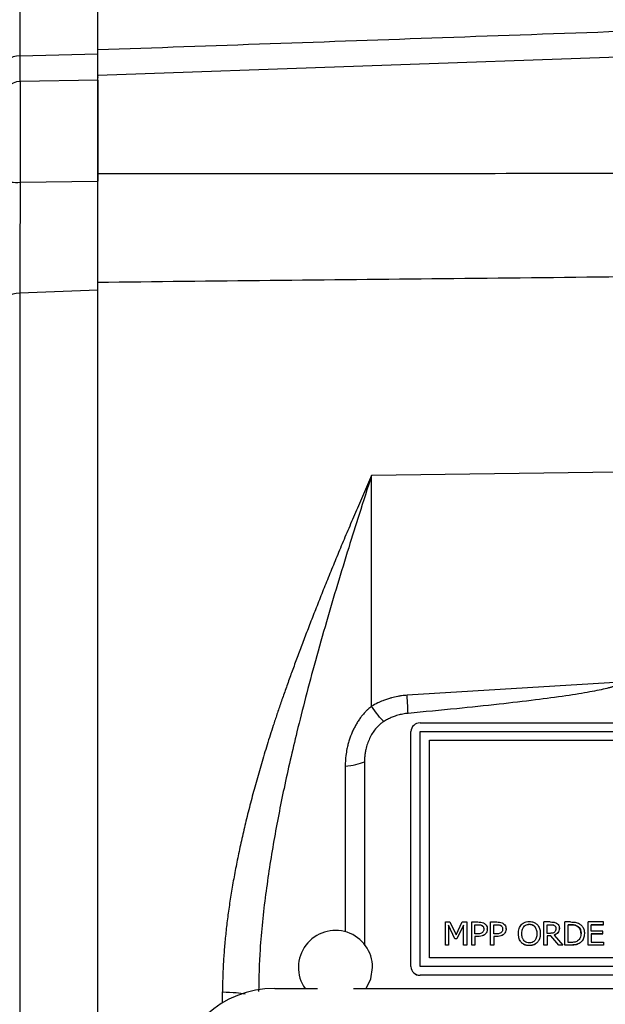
# Model space of a CAD drawing. Header units: inches. Extents: x 0.6 to 16.3, y 0.2 to 11.5.
# Tile 8 of 35: x 3 to 4.2, y 6.9 to 9. Entities that reach past the tile are written whole.
import ezdxf

# ---------------------------------------------------------------- set-up
doc = ezdxf.new("R2010")
doc.units = ezdxf.units.IN
doc.header["$MEASUREMENT"] = 0
doc.styles.add('SLDTEXTSTYLE0', font='TXT', dxfattribs={"width": 0.75})
doc.dimstyles.new('SLDDIMSTYLE0', dxfattribs={"dimtxt": 0.137795, "dimasz": 0.14, "dimexe": 0, "dimexo": 0.0625, "dimgap": 0.034449, "dimtad": 0, "dimdec": 1, "dimlfac": 1.5, "dimrnd": 1e-09, "dimzin": 12, "dimdsep": 46, "dimtxsty": 'SLDTEXTSTYLE0', "dimblk1": 'CLOSED', "dimblk2": 'CLOSED', "dimsah": 1, "dimcen": 0.09, "dimadec": 0, "dimazin": 3, "dimtfac": 1, "dimtdec": 1, "dimtofl": 0, "dimtmove": 0, "dimatfit": 3, "dimldrblk": 'CLOSED', "dimfxl": 0, "dimfrac": 2, "dimtolj": 1, "dimtzin": 12, "dimarcsym": 0})

# ---------------------------------------------------------------- blocks, each defined once
blk = doc.blocks.new('_Closed')
at = {"color": 0, "linetype": 'ByBlock', "lineweight": -2}
for p, q in [((-1, 0.166667), (0, 0)), ((-1, 0.166667), (-1, -0.166667)), ((0, 0), (-1, -0.166667)), ((0, 0), (-1, 0))]:
    blk.add_line(p, q, dxfattribs=at)
blk = doc.blocks.new('_D_3')
at = {"color": 7, "linetype": 'Continuous', "lineweight": 0}
for p, q in [((2.8692, 10.4511), (2.8272, 10.4511)), ((2.8272, 10.4511), (2.8272, 10.2324)), ((3.1747, 10.4511), (3.2166, 10.4511)), ((3.2166, 10.4511), (3.2166, 10.2324)), ((1.1854, 7.6653), (1.1854, 10.292)), ((4.6407, 10.1125), (4.6407, 10.292)), ((1.1854, 10.2527), (2.7064, 10.2527)), ((4.6407, 10.2527), (3.3375, 10.2527)), ((2.8272, 10.2324), (2.8692, 10.2324)), ((3.2166, 10.2324), (3.1747, 10.2324))]:
    blk.add_line(p, q, dxfattribs=at)
at = {"color": 7, "linetype": 'Continuous', "lineweight": 18, "xscale": 0.14, "yscale": 0.14}
for p, rotation in [((1.1854, 10.2527), 180.0000000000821), ((4.6407, 10.2527), 8.210919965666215e-11)]:
    blk.add_blockref('_Closed', p, dxfattribs=dict(at, rotation=rotation))
at = {"color": 7, "linetype": 'Continuous', "lineweight": 18, "char_height": 0.1378, "attachment_point": 1, "style": 'SLDTEXTSTYLE0'}
for s, insert in [('132', (2.8692, 10.41)), ('5.2', (2.8947, 10.2038))]:
    blk.add_mtext(s, dxfattribs=dict(at, insert=insert))

msp = doc.modelspace()

# ---------------------------------------------------------------- linework, layer by layer
at = {"color": 8, "linetype": 'Continuous', "lineweight": 25}
for p, q in [((2.9626, 9.3258), (2.9626, 8.9632)), ((2.9637, 8.9079), (2.9637, 8.6907)), ((3.6648, 7.4294), (3.6648, 7.0721)), ((3.4002, 6.9186), (3.4002, 6.942))]:
    msp.add_line(p, q, dxfattribs=at)
at = {"color": 7, "linetype": 'Continuous', "lineweight": 25}
for p, q in [((3.131, 8.9675), (3.131, 9.3329)), ((4.6407, 8.9737), (3.131, 8.921)), ((2.9626, 8.9632), (3.131, 8.9675)), ((3.131, 8.9108), (2.9637, 8.9079)), ((3.131, 8.9108), (3.131, 8.693)), ((2.9637, 8.6907), (3.131, 8.693)), ((3.131, 8.4573), (2.9626, 8.4506)), ((2.9626, 8.4506), (2.9626, 6.1871)), ((3.131, 6.1803), (3.131, 8.4573)), ((4.2523, 8.0642), (3.7219, 8.0575)), ((3.7219, 7.559), (3.7219, 8.0575)), ((4.2589, 7.6109), (3.7985, 7.5826)), ((3.8265, 7.5229), (5.4532, 7.5229)), ((3.8065, 6.997), (3.8065, 7.5042)), ((3.8265, 6.9972), (3.8265, 7.5044)), ((3.8265, 7.5044), (5.4532, 7.5044)), ((3.8465, 7.4858), (5.4332, 7.4858)), ((3.8465, 7.0159), (3.8465, 7.4858)), ((3.8465, 7.4855), (5.4332, 7.4855)), ((3.7065, 7.4392), (3.7065, 7.0423)), ((3.8813, 7.0433), (3.8813, 7.0931)), ((3.8813, 7.0931), (3.891, 7.0931)), ((3.9017, 7.057), (3.8879, 7.0862)), ((3.8879, 7.0862), (3.8879, 7.0433)), ((3.9017, 7.0568), (3.8879, 7.0859)), ((3.891, 7.0931), (3.9043, 7.0654)), ((3.9043, 7.0654), (3.9172, 7.0931)), ((3.9199, 7.0862), (3.906, 7.057)), ((3.9199, 7.0859), (3.906, 7.0568)), ((3.9172, 7.0931), (3.927, 7.0931)), ((3.9199, 7.0433), (3.9199, 7.0862)), ((3.927, 7.0931), (3.927, 7.0433)), ((3.9378, 7.0433), (3.9378, 7.0931)), ((3.9378, 7.0931), (3.9512, 7.0931)), ((3.9449, 7.0873), (3.9508, 7.0873)), ((3.9449, 7.0675), (3.9449, 7.0873)), ((3.9449, 7.0871), (3.9508, 7.0871)), ((3.9508, 7.0873), (3.9508, 7.0871)), ((3.9603, 7.0854), (3.9603, 7.0852)), ((3.9783, 7.0433), (3.9783, 7.0931)), ((3.9783, 7.0931), (3.9917, 7.0931)), ((3.9854, 7.0873), (3.9912, 7.0873)), ((3.9854, 7.0675), (3.9854, 7.0873)), ((3.9854, 7.0871), (3.9912, 7.0871)), ((3.9912, 7.0873), (3.9912, 7.0871)), ((4.0007, 7.0854), (4.0007, 7.0852)), ((4.0504, 7.0832), (4.0504, 7.083)), ((4.0622, 7.0884), (4.0622, 7.0882)), ((4.074, 7.0832), (4.074, 7.083)), ((4.0935, 7.0433), (4.0935, 7.0931)), ((4.1073, 7.0931), (4.0935, 7.0931)), ((4.1006, 7.0873), (4.1077, 7.0873)), ((4.1006, 7.0686), (4.1006, 7.0873)), ((4.1006, 7.0871), (4.1077, 7.0871)), ((4.1077, 7.0873), (4.1077, 7.0871)), ((4.1161, 7.0856), (4.1161, 7.0854)), ((4.1512, 7.0931), (4.139, 7.0931)), ((4.139, 7.0433), (4.139, 7.0931)), ((4.1461, 7.0873), (4.1515, 7.0873)), ((4.1461, 7.049), (4.1461, 7.0873)), ((4.1515, 7.0871), (4.1461, 7.0871)), ((4.1515, 7.0873), (4.1515, 7.0871)), ((4.1656, 7.0844), (4.1656, 7.0841)), ((4.1888, 7.0433), (4.1888, 7.0931)), ((4.2222, 7.0931), (4.1888, 7.0931)), ((4.1959, 7.0735), (4.1959, 7.0872)), ((4.1959, 7.0872), (4.2222, 7.0872)), ((4.2222, 7.0869), (4.1959, 7.0869)), ((4.2222, 7.0872), (4.2222, 7.0931)), ((4.2222, 7.0869), (4.2222, 7.0872)), ((3.9497, 7.0675), (3.9449, 7.0675)), ((3.9509, 7.0618), (3.9449, 7.0618)), ((3.9449, 7.0618), (3.9449, 7.0433)), ((3.9509, 7.0616), (3.9449, 7.0616)), ((3.9509, 7.0616), (3.9509, 7.0618)), ((3.9641, 7.0776), (3.9641, 7.0779)), ((3.9669, 7.0668), (3.9669, 7.067)), ((3.9715, 7.0778), (3.9715, 7.0781)), ((3.9902, 7.0675), (3.9854, 7.0675)), ((3.9914, 7.0618), (3.9854, 7.0618)), ((3.9854, 7.0618), (3.9854, 7.0433)), ((3.9914, 7.0616), (3.9854, 7.0616)), ((3.9914, 7.0616), (3.9914, 7.0618)), ((4.0046, 7.0776), (4.0046, 7.0779)), ((4.0073, 7.0668), (4.0073, 7.067)), ((4.012, 7.0778), (4.012, 7.0781)), ((4.0386, 7.0679), (4.0386, 7.0682)), ((4.046, 7.0682), (4.046, 7.0679)), ((4.0784, 7.0679), (4.0784, 7.0682)), ((4.0858, 7.0679), (4.0858, 7.0682)), ((4.1068, 7.0686), (4.1006, 7.0686)), ((4.1087, 7.0631), (4.1006, 7.0631)), ((4.1006, 7.0631), (4.1006, 7.0433)), ((4.1087, 7.0629), (4.1006, 7.0629)), ((4.1256, 7.0433), (4.1087, 7.0631)), ((4.1087, 7.0629), (4.1087, 7.0631)), ((4.1256, 7.043), (4.1087, 7.0629)), ((4.1158, 7.065), (4.1348, 7.0433)), ((4.1195, 7.0788), (4.1195, 7.079)), ((4.1269, 7.0793), (4.1269, 7.0796)), ((4.1737, 7.068), (4.1737, 7.0682)), ((4.1811, 7.0679), (4.1811, 7.0681)), ((4.2204, 7.0735), (4.1959, 7.0735)), ((4.1959, 7.0677), (4.2204, 7.0677)), ((4.1959, 7.0677), (4.1959, 7.0492)), ((4.2204, 7.0674), (4.1959, 7.0674)), ((4.2204, 7.0677), (4.2204, 7.0735)), ((4.2204, 7.0674), (4.2204, 7.0677)), ((3.8879, 7.0433), (3.8813, 7.0433)), ((3.8813, 7.043), (3.8813, 7.0433)), ((3.8879, 7.043), (3.8813, 7.043)), ((3.8879, 7.043), (3.8879, 7.0433)), ((3.906, 7.057), (3.9017, 7.057)), ((3.9017, 7.0568), (3.9017, 7.057)), ((3.906, 7.0568), (3.9017, 7.0568)), ((3.906, 7.0568), (3.906, 7.057)), ((3.927, 7.0433), (3.9199, 7.0433)), ((3.9199, 7.043), (3.9199, 7.0433)), ((3.927, 7.043), (3.9199, 7.043)), ((3.927, 7.043), (3.927, 7.0433)), ((3.9449, 7.0433), (3.9378, 7.0433)), ((3.9378, 7.043), (3.9378, 7.0433)), ((3.9449, 7.043), (3.9378, 7.043)), ((3.9449, 7.043), (3.9449, 7.0433)), ((3.9854, 7.0433), (3.9783, 7.0433)), ((3.9783, 7.043), (3.9783, 7.0433)), ((3.9854, 7.043), (3.9783, 7.043)), ((3.9854, 7.043), (3.9854, 7.0433)), ((4.045, 7.0488), (4.045, 7.049)), ((4.0622, 7.042), (4.0622, 7.0422)), ((4.0794, 7.0488), (4.0794, 7.049)), ((4.1006, 7.0433), (4.0935, 7.0433)), ((4.0935, 7.043), (4.0935, 7.0433)), ((4.1006, 7.043), (4.0935, 7.043)), ((4.1006, 7.043), (4.1006, 7.0433)), ((4.1348, 7.0433), (4.1256, 7.0433)), ((4.1256, 7.043), (4.1256, 7.0433)), ((4.1348, 7.043), (4.1256, 7.043)), ((4.1348, 7.043), (4.1348, 7.0433)), ((4.1513, 7.0433), (4.139, 7.0433)), ((4.139, 7.043), (4.139, 7.0433)), ((4.1513, 7.043), (4.139, 7.043)), ((4.1515, 7.049), (4.1461, 7.049)), ((4.1513, 7.043), (4.1513, 7.0433)), ((4.1702, 7.047), (4.1702, 7.0473)), ((4.2222, 7.0433), (4.1888, 7.0433)), ((4.1888, 7.043), (4.1888, 7.0433)), ((4.2222, 7.043), (4.1888, 7.043)), ((4.1959, 7.0492), (4.2222, 7.0492)), ((4.2222, 7.0492), (4.2222, 7.0433)), ((4.2222, 7.043), (4.2222, 7.0433)), ((3.8065, 6.9967), (3.8065, 6.997)), ((5.4532, 6.9972), (3.8265, 6.9972)), ((3.8265, 6.9972), (3.8265, 6.997)), ((5.4532, 6.997), (3.8265, 6.997)), ((5.4332, 7.0159), (3.8465, 7.0159)), ((5.4532, 6.9783), (3.8265, 6.9783)), ((3.8265, 6.9781), (3.8265, 6.9783)), ((5.4532, 6.9781), (3.8265, 6.9781)), ((3.5129, 6.9494), (3.6053, 6.9494)), ((3.6828, 6.9494), (5.5986, 6.9494))]:
    msp.add_line(p, q, dxfattribs=at)
at = {"color": 7, "linetype": 'Continuous', "lineweight": 25, "flags": 128}
for points in [[(2.9626, 8.4506), (2.9551, 8.45), (2.9479, 8.4487), (2.9413, 8.4465), (2.9355, 8.4437), (2.9308, 8.4404), (2.9273, 8.4366), (2.9251, 8.4325), (2.9244, 8.4282)], [(3.7099, 6.9494), (3.7201, 6.9701), (3.724, 6.9949)]]:
    msp.add_lwpolyline(points, dxfattribs=at)
at = {"color": 7, "linetype": 'Continuous', "lineweight": 25}
for centre, radius, start, end in [((2.9607, 8.9267), 0.0365, 87.0106, 174.0197), ((2.9644, 8.8679), 0.04, 91, 180), ((2.9542, 8.757), 0.0669, 243.5196, 278.1149), ((3.8259, 7.5035), 0.0194, 88.1002, 177.965), ((3.644, 6.9949), 0.08, 0, 214.6193), ((3.8259, 6.9976), 0.0194, 182.035, 271.8998), ((3.8259, 6.9974), 0.0194, 182.035, 271.8998)]:
    msp.add_arc(centre, radius, start, end, dxfattribs=at)
msp.add_ellipse((3.5193, 6.751), major_axis=(0.2087, -0.0437), ratio=0.927683, start_param=1.792973, end_param=3.333612, dxfattribs=at)
for points, knots in [([(3.131, 8.9761), (3.131, 8.9803), (3.131, 8.9888), (3.131, 9.0013), (3.131, 9.0136), (3.131, 9.0256), (3.131, 9.0375), (3.131, 9.0491), (3.131, 9.0605), (3.131, 9.0717), (3.131, 9.0827), (3.131, 9.0934), (3.131, 9.104), (3.131, 9.1143), (3.131, 9.1437), (3.131, 9.1882), (3.131, 9.2401), (3.131, 9.2814), (3.131, 9.3043), (3.131, 9.316), (3.131, 9.3215), (3.131, 9.326), (3.131, 9.3295), (3.131, 9.3319), (3.131, 9.3335), (3.131, 9.3337), (3.131, 9.3338)], [0, 0, 0, 0, 0.018479, 0.036946, 0.055402, 0.07385, 0.092291, 0.110729, 0.129166, 0.147604, 0.166045, 0.184492, 0.202947, 0.221412, 0.23989, 0.364043, 0.488208, 0.615358, 0.74252, 0.779346, 0.816127, 0.852882, 0.889628, 0.926384, 0.963168, 1, 1, 1, 1]), ([(4.6407, 9.0291), (4.3855, 9.0202), (3.8823, 9.0026), (3.3791, 8.9848), (3.131, 8.9761)], [0, 0, 0, 0, 0.507076, 1, 1, 1, 1]), ([(3.131, 8.9174), (3.131, 8.9172), (3.131, 8.916), (3.131, 8.9249), (3.131, 8.9436), (3.131, 8.9652), (3.131, 8.9761)], [0, 0, 0, 0, 0.0549697, 0.3699795, 0.6849892, 1, 1, 1, 1]), ([(3.131, 8.921), (3.131, 8.9243), (3.131, 8.933), (3.131, 8.9506), (3.131, 8.9644), (3.131, 8.9675)], [0, 0, 0, 0, 0.328289, 0.848138, 1, 1, 1, 1]), ([(3.131, 8.7083), (3.131, 8.7226), (3.131, 8.7514), (3.131, 8.7938), (3.131, 8.833), (3.131, 8.867), (3.131, 8.8941), (3.131, 8.9122), (3.131, 8.921), (3.131, 8.92), (3.131, 8.9198)], [0, 0, 0, 0, 0.134597, 0.269195, 0.403792, 0.538389, 0.672986, 0.807584, 0.942181, 1, 1, 1, 1]), ([(4.6407, 8.71), (4.5108, 8.7098), (4.2537, 8.7093), (3.8722, 8.7088), (3.4989, 8.7084), (3.2527, 8.7083), (3.131, 8.7083)], [0, 0, 0, 0, 0.258164, 0.510886, 0.758164, 1, 1, 1, 1]), ([(3.131, 8.4748), (3.131, 8.4772), (3.131, 8.482), (3.131, 8.4895), (3.131, 8.497), (3.131, 8.5046), (3.131, 8.5123), (3.131, 8.5202), (3.131, 8.5348), (3.131, 8.5566), (3.131, 8.5861), (3.131, 8.6163), (3.131, 8.6418), (3.131, 8.6623), (3.131, 8.6777), (3.131, 8.693), (3.131, 8.7032), (3.131, 8.7083)], [0, 0, 0, 0, 0.03579, 0.071516, 0.107202, 0.142873, 0.178554, 0.214269, 0.250044, 0.374998, 0.500007, 0.624958, 0.74997, 0.812511, 0.87494, 0.937392, 1, 1, 1, 1]), ([(2.9637, 8.6907), (2.9636, 8.6702), (2.9634, 8.6285), (2.9631, 8.568), (2.9628, 8.5117), (2.9627, 8.474), (2.9626, 8.4544), (2.9626, 8.4506)], [0, 0, 0, 0, 0.245355, 0.499632, 0.720048, 0.946872, 1, 1, 1, 1]), ([(3.131, 8.4573), (3.131, 8.4756), (3.131, 8.5129), (3.131, 8.5734), (3.131, 8.6343), (3.131, 8.6732), (3.131, 8.693)], [0, 0, 0, 0, 0.258273, 0.526677, 0.759678, 1, 1, 1, 1]), ([(3.131, 8.4748), (3.3791, 8.4774), (3.8823, 8.4826), (4.3855, 8.488), (4.6407, 8.4908)], [0, 0, 0, 0, 0.492924, 1, 1, 1, 1]), ([(3.131, 6.1916), (3.131, 6.1977), (3.131, 6.21), (3.131, 6.2287), (3.131, 6.2474), (3.131, 6.2663), (3.131, 6.2853), (3.131, 6.3045), (3.131, 6.3238), (3.131, 6.3432), (3.131, 6.3627), (3.131, 6.3824), (3.131, 6.4021), (3.131, 6.4221), (3.131, 6.4803), (3.131, 6.5789), (3.131, 6.7219), (3.131, 6.8697), (3.131, 7.022), (3.131, 7.1768), (3.131, 7.3332), (3.131, 7.4896), (3.131, 7.6444), (3.131, 7.7967), (3.131, 7.9444), (3.131, 8.0875), (3.131, 8.1919), (3.131, 8.2614), (3.131, 8.2981), (3.131, 8.3343), (3.131, 8.3701), (3.131, 8.4055), (3.131, 8.4404), (3.131, 8.4633), (3.131, 8.4748)], [0, 0, 0, 0, 0.0092403, 0.0184741, 0.0277026, 0.036927, 0.0461485, 0.0553681, 0.0645871, 0.0738065, 0.0830277, 0.0922517, 0.1014796, 0.1107128, 0.1199522, 0.1820328, 0.244119, 0.3076982, 0.3712832, 0.435639, 0.5000008, 0.5643566, 0.6287183, 0.6922975, 0.7558825, 0.8179631, 0.8800493, 0.8972016, 0.9143361, 0.93146, 0.948581, 0.9657063, 0.9828435, 1, 1, 1, 1]), ([(3.7219, 8.0575), (3.7189, 8.0507), (3.7129, 8.0372), (3.7041, 8.017), (3.6955, 7.997), (3.687, 7.9773), (3.6787, 7.9577), (3.6705, 7.9384), (3.6625, 7.9194), (3.6546, 7.9005), (3.6469, 7.882), (3.6394, 7.8636), (3.632, 7.8456), (3.6248, 7.8277), (3.6177, 7.8102), (3.6108, 7.7929), (3.6041, 7.7759), (3.5975, 7.7591), (3.5911, 7.7427), (3.5848, 7.7264), (3.5787, 7.7105), (3.5727, 7.6949), (3.5669, 7.6795), (3.5613, 7.6644), (3.5558, 7.6496), (3.5505, 7.6351), (3.5454, 7.6209), (3.5404, 7.6069), (3.5355, 7.5933), (3.5308, 7.5799), (3.5263, 7.5669), (3.5219, 7.5541), (3.5177, 7.5417), (3.5137, 7.5295), (3.5065, 7.5076), (3.4965, 7.4761), (3.4841, 7.435), (3.4725, 7.3946), (3.4618, 7.3551), (3.452, 7.3162), (3.443, 7.2782), (3.4348, 7.2409), (3.4275, 7.2045), (3.4211, 7.1688), (3.4155, 7.134), (3.4108, 7.1), (3.4069, 7.0668), (3.4039, 7.0344), (3.4018, 7.0028), (3.4004, 6.9721), (3.4003, 6.9519), (3.4002, 6.942)], [0, 0, 0, 0, 0.019827, 0.039363, 0.058607, 0.07756, 0.096222, 0.114593, 0.132673, 0.150463, 0.167962, 0.185171, 0.20209, 0.218719, 0.235058, 0.251107, 0.266867, 0.282337, 0.297519, 0.312411, 0.327014, 0.341329, 0.355355, 0.369092, 0.382542, 0.395703, 0.408577, 0.421163, 0.433461, 0.445472, 0.457196, 0.468634, 0.479785, 0.490649, 0.501227, 0.538318, 0.574575, 0.610004, 0.644615, 0.678417, 0.711418, 0.743629, 0.77506, 0.805723, 0.83563, 0.864794, 0.893229, 0.92095, 0.947974, 0.974317, 1, 1, 1, 1]), ([(4.2589, 7.6109), (4.2589, 7.6106), (4.2588, 7.6101), (4.2584, 7.6093), (4.2578, 7.6085), (4.257, 7.6077), (4.256, 7.6069), (4.2547, 7.6061), (4.2532, 7.6053), (4.2515, 7.6045), (4.2496, 7.6036), (4.2474, 7.6028), (4.245, 7.6019), (4.2424, 7.6011), (4.2395, 7.6002), (4.2364, 7.5993), (4.2331, 7.5984), (4.2254, 7.5964), (4.2119, 7.5934), (4.1916, 7.5895), (4.1677, 7.5854), (4.1287, 7.5795), (4.0715, 7.5719), (3.9929, 7.5627), (3.9011, 7.5531), (3.8354, 7.5469), (3.8004, 7.5436)], [0, 0, 0, 0, 0.001753, 0.003661, 0.005827, 0.00832, 0.011186, 0.014454, 0.018147, 0.022276, 0.026854, 0.031886, 0.037379, 0.043337, 0.049764, 0.056661, 0.064031, 0.071875, 0.108516, 0.15287, 0.204977, 0.264856, 0.40639, 0.576068, 0.773929, 1, 1, 1, 1]), ([(3.7985, 7.5826), (3.7967, 7.5824), (3.7927, 7.5822), (3.786, 7.5814), (3.7765, 7.5799), (3.7672, 7.5778), (3.7591, 7.5755), (3.7527, 7.5734), (3.7448, 7.5705), (3.734, 7.5658), (3.7262, 7.5615), (3.7219, 7.559)], [0, 0, 0, 0, 0.065823, 0.148518, 0.249039, 0.418916, 0.500047, 0.56293, 0.66709, 0.81291, 1, 1, 1, 1]), ([(3.7219, 7.559), (3.7205, 7.5579), (3.7177, 7.5556), (3.7135, 7.5519), (3.7084, 7.5468), (3.7032, 7.541), (3.6978, 7.5341), (3.6929, 7.5271), (3.6882, 7.5194), (3.6839, 7.5114), (3.6786, 7.5002), (3.6743, 7.4884), (3.6708, 7.4764), (3.6683, 7.4654), (3.6656, 7.4497), (3.6651, 7.4371), (3.6648, 7.4294)], [0, 0, 0, 0, 0.035713, 0.073043, 0.113112, 0.179799, 0.230692, 0.290891, 0.351943, 0.413833, 0.47654, 0.604261, 0.66922, 0.734693, 0.838329, 1, 1, 1, 1]), ([(3.8004, 7.5436), (3.7985, 7.5434), (3.7948, 7.543), (3.7893, 7.5421), (3.7838, 7.5409), (3.7783, 7.5395), (3.7718, 7.5375), (3.7643, 7.5346), (3.7559, 7.5306), (3.7506, 7.5275), (3.748, 7.5259)], [0, 0, 0, 0, 0.100333, 0.200258, 0.300021, 0.399868, 0.500044, 0.666793, 0.833062, 1, 1, 1, 1]), ([(3.748, 7.5259), (3.7469, 7.5252), (3.7447, 7.5238), (3.7416, 7.5214), (3.7386, 7.5188), (3.7357, 7.516), (3.7329, 7.5131), (3.7285, 7.508), (3.723, 7.5003), (3.7173, 7.4896), (3.7126, 7.4779), (3.7095, 7.4669), (3.7077, 7.4569), (3.7067, 7.448), (3.7066, 7.4421), (3.7065, 7.4392)], [0, 0, 0, 0, 0.037446, 0.07543, 0.114078, 0.153508, 0.193832, 0.235154, 0.351752, 0.47384, 0.600533, 0.73025, 0.819849, 0.909627, 1, 1, 1, 1]), ([(3.6648, 7.4294), (3.673, 7.4302), (3.6808, 7.4314), (3.6949, 7.4347), (3.7013, 7.4368), (3.7065, 7.4392)], [0, 0, 0, 0, 0.5, 0.5, 1, 1, 1, 1]), ([(3.9508, 7.0873), (3.9524, 7.0873), (3.9548, 7.0873), (3.958, 7.0866), (3.9595, 7.0858), (3.9603, 7.0854)], [0, 0, 0, 0, 0.4835656, 0.7361587, 1, 1, 1, 1]), ([(3.9508, 7.0871), (3.9524, 7.0871), (3.9548, 7.087), (3.958, 7.0864), (3.9595, 7.0856), (3.9603, 7.0852)], [0, 0, 0, 0, 0.4835656, 0.7361587, 1, 1, 1, 1]), ([(3.9512, 7.0931), (3.9532, 7.093), (3.9573, 7.0929), (3.9621, 7.0918), (3.9645, 7.0904), (3.9652, 7.09)], [0, 0, 0, 0, 0.418669, 0.840635, 1, 1, 1, 1]), ([(3.9603, 7.0854), (3.961, 7.0849), (3.9625, 7.0838), (3.9639, 7.0811), (3.964, 7.0791), (3.9641, 7.0779)], [0, 0, 0, 0, 0.294213, 0.588988, 1, 1, 1, 1]), ([(3.9603, 7.0852), (3.961, 7.0847), (3.9625, 7.0836), (3.9639, 7.0809), (3.964, 7.0788), (3.9641, 7.0776)], [0, 0, 0, 0, 0.294213, 0.588988, 1, 1, 1, 1]), ([(3.9652, 7.09), (3.9664, 7.089), (3.969, 7.087), (3.9712, 7.0827), (3.9714, 7.0796), (3.9715, 7.0781)], [0, 0, 0, 0, 0.332227, 0.665173, 1, 1, 1, 1]), ([(3.9912, 7.0873), (3.9928, 7.0873), (3.9952, 7.0873), (3.9985, 7.0866), (4, 7.0858), (4.0007, 7.0854)], [0, 0, 0, 0, 0.4835656, 0.7361587, 1, 1, 1, 1]), ([(3.9912, 7.0871), (3.9928, 7.0871), (3.9952, 7.087), (3.9985, 7.0864), (4, 7.0856), (4.0007, 7.0852)], [0, 0, 0, 0, 0.4835656, 0.7361587, 1, 1, 1, 1]), ([(3.9917, 7.0931), (3.9937, 7.093), (3.9978, 7.0929), (4.0026, 7.0918), (4.005, 7.0904), (4.0056, 7.09)], [0, 0, 0, 0, 0.418669, 0.840635, 1, 1, 1, 1]), ([(4.0007, 7.0854), (4.0015, 7.0849), (4.0029, 7.0838), (4.0043, 7.0811), (4.0045, 7.0791), (4.0046, 7.0779)], [0, 0, 0, 0, 0.294213, 0.588988, 1, 1, 1, 1]), ([(4.0007, 7.0852), (4.0015, 7.0847), (4.0029, 7.0836), (4.0043, 7.0809), (4.0045, 7.0788), (4.0046, 7.0776)], [0, 0, 0, 0, 0.294213, 0.588988, 1, 1, 1, 1]), ([(4.0056, 7.09), (4.0069, 7.089), (4.0094, 7.087), (4.0117, 7.0827), (4.0119, 7.0796), (4.012, 7.0781)], [0, 0, 0, 0, 0.332227, 0.665173, 1, 1, 1, 1]), ([(4.0386, 7.0682), (4.0388, 7.0718), (4.0392, 7.077), (4.0419, 7.0834), (4.044, 7.0861), (4.045, 7.0874)], [0, 0, 0, 0, 0.529171, 0.760302, 1, 1, 1, 1]), ([(4.045, 7.0874), (4.0462, 7.0885), (4.0491, 7.0911), (4.0551, 7.0937), (4.0598, 7.094), (4.0622, 7.0941)], [0, 0, 0, 0, 0.264089, 0.628576, 1, 1, 1, 1]), ([(4.046, 7.0682), (4.0461, 7.0701), (4.0462, 7.0734), (4.0474, 7.0786), (4.0493, 7.0815), (4.0504, 7.0832)], [0, 0, 0, 0, 0.36983, 0.625383, 1, 1, 1, 1]), ([(4.046, 7.0679), (4.0461, 7.0699), (4.0462, 7.0732), (4.0474, 7.0784), (4.0493, 7.0813), (4.0504, 7.083)], [0, 0, 0, 0, 0.36983, 0.625383, 1, 1, 1, 1]), ([(4.0504, 7.0832), (4.0514, 7.0843), (4.0535, 7.0865), (4.0579, 7.0882), (4.0608, 7.0883), (4.0622, 7.0884)], [0, 0, 0, 0, 0.346115, 0.694283, 1, 1, 1, 1]), ([(4.0504, 7.083), (4.0514, 7.0841), (4.0535, 7.0863), (4.0579, 7.0879), (4.0608, 7.0881), (4.0622, 7.0882)], [0, 0, 0, 0, 0.346115, 0.694283, 1, 1, 1, 1]), ([(4.0622, 7.0941), (4.0639, 7.094), (4.068, 7.0939), (4.0743, 7.0918), (4.0777, 7.0888), (4.0794, 7.0874)], [0, 0, 0, 0, 0.265818, 0.65509, 1, 1, 1, 1]), ([(4.0622, 7.0884), (4.064, 7.0883), (4.0673, 7.088), (4.0714, 7.086), (4.0732, 7.0841), (4.074, 7.0832)], [0, 0, 0, 0, 0.397274, 0.731601, 1, 1, 1, 1]), ([(4.0622, 7.0882), (4.064, 7.088), (4.0673, 7.0878), (4.0714, 7.0857), (4.0732, 7.0838), (4.074, 7.083)], [0, 0, 0, 0, 0.397274, 0.731601, 1, 1, 1, 1]), ([(4.074, 7.0832), (4.0752, 7.0812), (4.0772, 7.0779), (4.0782, 7.0727), (4.0783, 7.0697), (4.0784, 7.0682)], [0, 0, 0, 0, 0.434799, 0.714382, 1, 1, 1, 1]), ([(4.074, 7.083), (4.0752, 7.081), (4.0772, 7.0777), (4.0782, 7.0724), (4.0783, 7.0694), (4.0784, 7.0679)], [0, 0, 0, 0, 0.434799, 0.714382, 1, 1, 1, 1]), ([(4.0794, 7.0874), (4.0804, 7.0861), (4.0833, 7.0823), (4.0854, 7.0755), (4.0857, 7.0703), (4.0858, 7.0682)], [0, 0, 0, 0, 0.239033, 0.684846, 1, 1, 1, 1]), ([(4.1073, 7.0931), (4.1095, 7.093), (4.113, 7.093), (4.1176, 7.0921), (4.1198, 7.091), (4.1209, 7.0905)], [0, 0, 0, 0, 0.483407, 0.735045, 1, 1, 1, 1]), ([(4.1077, 7.0873), (4.1091, 7.0873), (4.1112, 7.0873), (4.1141, 7.0867), (4.1155, 7.086), (4.1161, 7.0856)], [0, 0, 0, 0, 0.483708, 0.736482, 1, 1, 1, 1]), ([(4.1077, 7.0871), (4.1091, 7.0871), (4.1112, 7.087), (4.1141, 7.0864), (4.1155, 7.0858), (4.1161, 7.0854)], [0, 0, 0, 0, 0.483708, 0.736482, 1, 1, 1, 1]), ([(4.1161, 7.0856), (4.1168, 7.0852), (4.118, 7.0842), (4.1193, 7.0819), (4.1194, 7.0801), (4.1195, 7.079)], [0, 0, 0, 0, 0.298018, 0.596766, 1, 1, 1, 1]), ([(4.1161, 7.0854), (4.1168, 7.0849), (4.118, 7.084), (4.1193, 7.0816), (4.1194, 7.0798), (4.1195, 7.0788)], [0, 0, 0, 0, 0.298018, 0.596766, 1, 1, 1, 1]), ([(4.1209, 7.0905), (4.1221, 7.0896), (4.1245, 7.0878), (4.1266, 7.0838), (4.1268, 7.081), (4.1269, 7.0796)], [0, 0, 0, 0, 0.332483, 0.66621, 1, 1, 1, 1]), ([(4.1512, 7.0931), (4.1544, 7.093), (4.1593, 7.0929), (4.1657, 7.0914), (4.1688, 7.0899), (4.1703, 7.0891)], [0, 0, 0, 0, 0.482857, 0.736481, 1, 1, 1, 1]), ([(4.1515, 7.0873), (4.1531, 7.0873), (4.1561, 7.0872), (4.1609, 7.0865), (4.1639, 7.0852), (4.1656, 7.0844)], [0, 0, 0, 0, 0.328592, 0.607226, 1, 1, 1, 1]), ([(4.1656, 7.0841), (4.1642, 7.0848), (4.1615, 7.0861), (4.1567, 7.087), (4.1535, 7.0871), (4.1515, 7.0871)], [0, 0, 0, 0, 0.330167, 0.604832, 1, 1, 1, 1]), ([(4.1656, 7.0844), (4.167, 7.0834), (4.1699, 7.0814), (4.1728, 7.0763), (4.1737, 7.0717), (4.1737, 7.0688), (4.1737, 7.0682)], [0, 0, 0, 0, 0.2635784, 0.5270371, 0.9099681, 1, 1, 1, 1]), ([(4.1737, 7.068), (4.1736, 7.0704), (4.1733, 7.0742), (4.1711, 7.0791), (4.1686, 7.0822), (4.1665, 7.0836), (4.1656, 7.0841)], [0, 0, 0, 0, 0.383177, 0.614913, 0.847549, 1, 1, 1, 1]), ([(4.1703, 7.0891), (4.1723, 7.0876), (4.1764, 7.0844), (4.1804, 7.077), (4.1809, 7.0713), (4.1811, 7.0681)], [0, 0, 0, 0, 0.303216, 0.606125, 1, 1, 1, 1]), ([(3.9611, 7.0705), (3.9603, 7.0699), (3.9586, 7.0685), (3.9545, 7.0676), (3.9515, 7.0675), (3.9497, 7.0675)], [0, 0, 0, 0, 0.2492636, 0.5649055, 1, 1, 1, 1]), ([(3.9669, 7.067), (3.9657, 7.0661), (3.9629, 7.0639), (3.9573, 7.0621), (3.9531, 7.0619), (3.9509, 7.0618)], [0, 0, 0, 0, 0.262955, 0.622882, 1, 1, 1, 1]), ([(3.9669, 7.0668), (3.9657, 7.0658), (3.9629, 7.0637), (3.9573, 7.0618), (3.9531, 7.0617), (3.9509, 7.0616)], [0, 0, 0, 0, 0.262955, 0.622882, 1, 1, 1, 1]), ([(3.9641, 7.0779), (3.9641, 7.0772), (3.964, 7.0754), (3.9632, 7.0727), (3.9617, 7.0712), (3.9611, 7.0705)], [0, 0, 0, 0, 0.261236, 0.66725, 1, 1, 1, 1]), ([(3.9715, 7.0781), (3.9715, 7.077), (3.9713, 7.0741), (3.9698, 7.0701), (3.9677, 7.0679), (3.9669, 7.067)], [0, 0, 0, 0, 0.266723, 0.716133, 1, 1, 1, 1]), ([(3.9715, 7.0778), (3.9715, 7.0767), (3.9713, 7.0738), (3.9698, 7.0699), (3.9677, 7.0676), (3.9669, 7.0668)], [0, 0, 0, 0, 0.266723, 0.716133, 1, 1, 1, 1]), ([(4.0016, 7.0705), (4.0008, 7.0699), (3.999, 7.0685), (3.995, 7.0676), (3.9919, 7.0675), (3.9902, 7.0675)], [0, 0, 0, 0, 0.2492636, 0.5649055, 1, 1, 1, 1]), ([(4.0073, 7.067), (4.0061, 7.0661), (4.0034, 7.0639), (3.9978, 7.0621), (3.9935, 7.0619), (3.9914, 7.0618)], [0, 0, 0, 0, 0.262955, 0.622882, 1, 1, 1, 1]), ([(4.0073, 7.0668), (4.0061, 7.0658), (4.0034, 7.0637), (3.9978, 7.0618), (3.9935, 7.0617), (3.9914, 7.0616)], [0, 0, 0, 0, 0.262955, 0.622882, 1, 1, 1, 1]), ([(4.0046, 7.0779), (4.0046, 7.0772), (4.0045, 7.0754), (4.0036, 7.0727), (4.0022, 7.0712), (4.0016, 7.0705)], [0, 0, 0, 0, 0.261236, 0.66725, 1, 1, 1, 1]), ([(4.012, 7.0781), (4.0119, 7.077), (4.0117, 7.0741), (4.0102, 7.0701), (4.0081, 7.0679), (4.0073, 7.067)], [0, 0, 0, 0, 0.266723, 0.716133, 1, 1, 1, 1]), ([(4.012, 7.0778), (4.0119, 7.0767), (4.0117, 7.0738), (4.0102, 7.0699), (4.0081, 7.0676), (4.0073, 7.0668)], [0, 0, 0, 0, 0.266723, 0.716133, 1, 1, 1, 1]), ([(4.045, 7.049), (4.0439, 7.0503), (4.0411, 7.0539), (4.039, 7.0607), (4.0387, 7.0659), (4.0386, 7.0682)], [0, 0, 0, 0, 0.233288, 0.66155, 1, 1, 1, 1]), ([(4.045, 7.0488), (4.0439, 7.0501), (4.0411, 7.0537), (4.039, 7.0604), (4.0387, 7.0656), (4.0386, 7.0679)], [0, 0, 0, 0, 0.233288, 0.66155, 1, 1, 1, 1]), ([(4.0622, 7.048), (4.0605, 7.0481), (4.057, 7.0483), (4.0525, 7.0508), (4.0489, 7.0547), (4.0464, 7.0606), (4.0461, 7.0654), (4.046, 7.0682)], [0, 0, 0, 0, 0.170944, 0.343111, 0.49388, 0.708299, 1, 1, 1, 1]), ([(4.0784, 7.0682), (4.0782, 7.0651), (4.0779, 7.0601), (4.0749, 7.0538), (4.0709, 7.0499), (4.0663, 7.0482), (4.0634, 7.048), (4.0622, 7.048)], [0, 0, 0, 0, 0.327834, 0.521288, 0.71629, 0.883753, 1, 1, 1, 1]), ([(4.0858, 7.0682), (4.0857, 7.0661), (4.0855, 7.0622), (4.0839, 7.0561), (4.0818, 7.0517), (4.0797, 7.0494), (4.0794, 7.049)], [0, 0, 0, 0, 0.309505, 0.560936, 0.927066, 1, 1, 1, 1]), ([(4.0858, 7.0679), (4.0857, 7.0658), (4.0855, 7.062), (4.0839, 7.0558), (4.0818, 7.0515), (4.0797, 7.0492), (4.0794, 7.0488)], [0, 0, 0, 0, 0.309505, 0.560936, 0.927066, 1, 1, 1, 1]), ([(4.1165, 7.0712), (4.1158, 7.0707), (4.1141, 7.0694), (4.1107, 7.0688), (4.1082, 7.0687), (4.1068, 7.0686)], [0, 0, 0, 0, 0.2693824, 0.6122224, 1, 1, 1, 1]), ([(4.1269, 7.0796), (4.1268, 7.0777), (4.1265, 7.0744), (4.1239, 7.07), (4.1203, 7.0668), (4.1173, 7.0656), (4.1158, 7.065)], [0, 0, 0, 0, 0.284906, 0.524908, 0.763987, 1, 1, 1, 1]), ([(4.1269, 7.0793), (4.1268, 7.0775), (4.1265, 7.0741), (4.1239, 7.0698), (4.1203, 7.0666), (4.1173, 7.0653), (4.1158, 7.0647)], [0, 0, 0, 0, 0.284906, 0.524908, 0.763987, 1, 1, 1, 1]), ([(4.1195, 7.079), (4.1194, 7.0777), (4.1193, 7.0756), (4.1181, 7.0729), (4.117, 7.0718), (4.1165, 7.0712)], [0, 0, 0, 0, 0.481916, 0.732223, 1, 1, 1, 1]), ([(4.1737, 7.0682), (4.1735, 7.0651), (4.1732, 7.0606), (4.17, 7.0552), (4.1676, 7.0533), (4.1663, 7.0523)], [0, 0, 0, 0, 0.510446, 0.744064, 1, 1, 1, 1]), ([(4.1811, 7.0681), (4.1807, 7.0647), (4.1801, 7.0586), (4.1757, 7.0514), (4.1719, 7.0485), (4.1702, 7.0473)], [0, 0, 0, 0, 0.426349, 0.755607, 1, 1, 1, 1]), ([(4.1811, 7.0679), (4.1807, 7.0645), (4.1801, 7.0584), (4.1757, 7.0512), (4.1719, 7.0483), (4.1702, 7.047)], [0, 0, 0, 0, 0.426349, 0.755607, 1, 1, 1, 1]), ([(4.0622, 7.0422), (4.0605, 7.0423), (4.0563, 7.0425), (4.05, 7.0445), (4.0466, 7.0476), (4.045, 7.049)], [0, 0, 0, 0, 0.265205, 0.65497, 1, 1, 1, 1]), ([(4.0622, 7.042), (4.0605, 7.0421), (4.0563, 7.0423), (4.05, 7.0443), (4.0466, 7.0473), (4.045, 7.0488)], [0, 0, 0, 0, 0.265205, 0.65497, 1, 1, 1, 1]), ([(4.0794, 7.049), (4.0782, 7.0479), (4.0754, 7.0454), (4.0695, 7.0427), (4.0647, 7.0424), (4.0622, 7.0422)], [0, 0, 0, 0, 0.257077, 0.605802, 1, 1, 1, 1]), ([(4.0794, 7.0488), (4.0782, 7.0477), (4.0754, 7.0451), (4.0695, 7.0425), (4.0647, 7.0422), (4.0622, 7.042)], [0, 0, 0, 0, 0.257077, 0.605802, 1, 1, 1, 1]), ([(4.1702, 7.0473), (4.1685, 7.0464), (4.1642, 7.0442), (4.1576, 7.0434), (4.153, 7.0433), (4.1513, 7.0433)], [0, 0, 0, 0, 0.2936456, 0.7466855, 1, 1, 1, 1]), ([(4.1702, 7.047), (4.1685, 7.0462), (4.1642, 7.0439), (4.1576, 7.0431), (4.153, 7.0431), (4.1513, 7.043)], [0, 0, 0, 0, 0.293646, 0.746686, 1, 1, 1, 1]), ([(4.1663, 7.0523), (4.165, 7.0516), (4.1617, 7.0498), (4.1565, 7.0491), (4.1529, 7.049), (4.1515, 7.049)], [0, 0, 0, 0, 0.280368, 0.740352, 1, 1, 1, 1])]:
    msp.add_open_spline(points, degree=3, knots=knots, dxfattribs=at)
at = {"color": 8, "linetype": 'Continuous', "lineweight": 25}
for points, knots in [([(2.9626, 8.9632), (2.9627, 8.9524), (2.9628, 8.9303), (2.963, 8.9127), (2.9631, 8.9088), (2.9632, 8.9076)], [0, 0, 0, 0, 0.402942, 0.82062, 1, 1, 1, 1]), ([(3.7219, 8.0575), (3.7129, 8.0295), (3.6963, 7.9778), (3.6716, 7.899), (3.648, 7.8218), (3.6239, 7.7403), (3.6009, 7.659), (3.5797, 7.5797), (3.5566, 7.4881), (3.533, 7.3853), (3.5101, 7.2681), (3.4923, 7.1521), (3.4804, 7.0433), (3.4787, 6.9734), (3.478, 6.9432)], [0, 0, 0, 0, 0.080305, 0.147821, 0.222236, 0.296257, 0.373166, 0.444839, 0.511281, 0.619558, 0.718508, 0.819511, 0.921981, 1, 1, 1, 1]), ([(3.4002, 6.942), (3.4105, 6.9417), (3.4288, 6.9413), (3.4429, 6.939), (3.449, 6.938)], [0, 0, 0, 0, 0.567466, 1, 1, 1, 1])]:
    msp.add_open_spline(points, degree=3, knots=knots, dxfattribs=at)
at = {"color": 7, "linetype": 'Continuous', "lineweight": 25}
for points in [[(3.8004, 7.5437), (3.8001, 7.5528), (3.7994, 7.5666), (3.7985, 7.5826)], [(3.748, 7.5259), (3.7409, 7.5329), (3.7315, 7.5448), (3.7219, 7.559)]]:
    msp.add_open_spline(points, degree=3, dxfattribs=at)

# ---------------------------------------------------------------- dimensions: what is measured, and where the dimension line sits
at = {"color": 7, "linetype": 'Continuous', "lineweight": 18}
dim = msp.add_linear_dim(base=(1.1854, 10.2527), p1=(4.6407, 10.0732), p2=(1.1854, 7.626), angle=0, dimstyle='SLDDIMSTYLE0', dxfattribs=at)
dim.commit()
dim.dimension.update_dxf_attribs({"geometry": '_D_3', "text_midpoint": (3.0219, 10.2527), "dimtype": 160})

doc.saveas('drawing.dxf')
